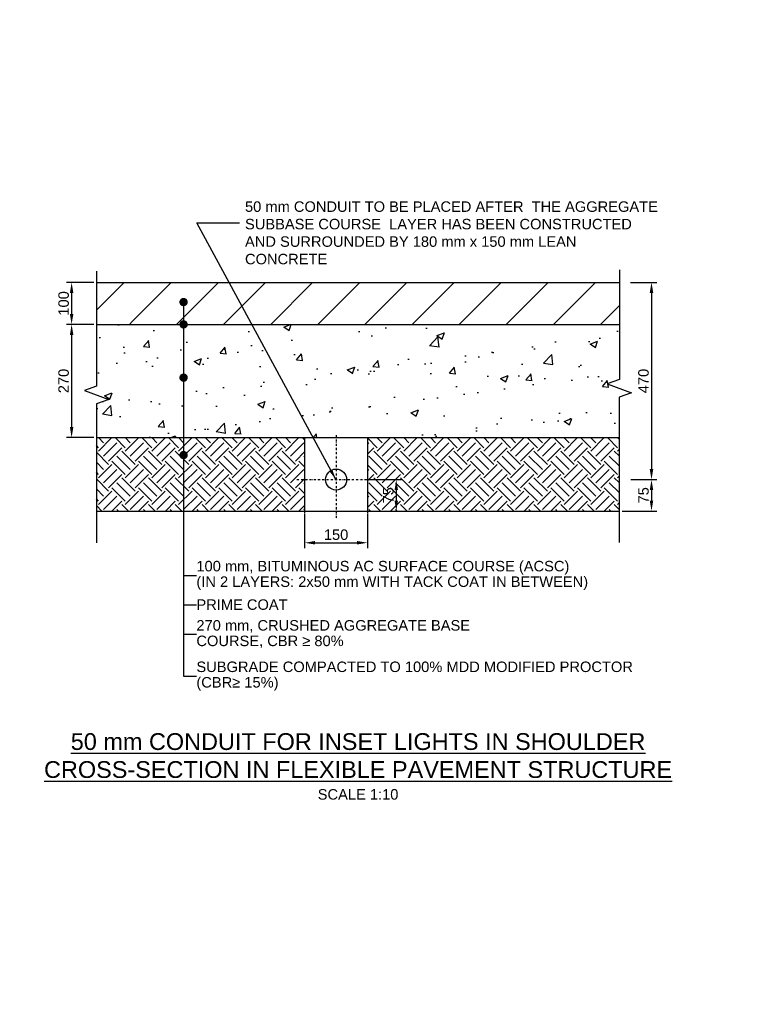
# Model space of a CAD drawing. Header units: metres. Extents: x -4024927 to 10167049, y -539908 to 13839353.
# Tile 82 of 211: x 1408415 to 1410146, y -165389 to -163041. Entities that reach past the tile are written whole.
import ezdxf
from ezdxf import colors
from ezdxf.entities.mleader import LeaderData, LeaderLine
from ezdxf.math import Vec2, Vec3

# ---------------------------------------------------------------- set-up
doc = ezdxf.new("R2010")
doc.units = ezdxf.units.M
for name, pattern in [('ACAD_ISO09W100', [45, 24, -3, 6, -3, 6, -3]), ('B-3-E-AF21$0$DASHDOT', [1, 0.5, -0.25, 0, -0.25]), ('CONTIUOUS', [0])]:
    doc.linetypes.add(name, pattern=pattern)
for name, color, linetype in [('B-3-E-AF09$0$e-anno-daro', 40, 'Continuous'), ('B-3-E-AF09$0$E-ANNO-T080', 2, 'Continuous'), ('B-3-E-AF09$0$e-anno-t175', 214, 'Continuous'), ('B-ANNO-DIMN', 2, 'Continuous'), ('B-AREA', 210, 'ACAD_ISO09W100'), ('B-HATH-TYP4', 4, 'Continuous'), ('B-PLIN', 3, 'Continuous'), ('C-ANNO-GENF-TEXT-N_25', 2, 'Continuous'), ('C-ROAD-SHAP-PATT-NEW', 7, 'Continuous'), ('EL-AGLI-EQUP-PAPI-N-RefEdit0', 1, 'CONTIUOUS'), ('V-PTOS-CL', 1, 'Continuous')]:
    doc.layers.add(name, color=color, linetype=linetype)
doc.styles.add('Arial', font='arial.ttf')
doc.styles.add('B-3-E-AF09$0$E175', font='verdana.ttf', dxfattribs={"height": 400.001})
doc.styles.add('B-3-E-AF09$0$L100', font='arial.ttf')
doc.styles.get("Standard").update_dxf_attribs({"font": 'arial.ttf'})
doc.dimstyles.new('B-3-E-AF09$0$E-DETAIL', dxfattribs={"dimtxt": 200, "dimasz": 175, "dimexe": 0.18, "dimexo": 0.5, "dimgap": 50, "dimtad": 1, "dimdec": 0, "dimlfac": 0.1, "dimzin": 0, "dimdsep": 46, "dimtxsty": 'B-3-E-AF09$0$L100', "dimcen": 0, "dimadec": 0, "dimazin": 0, "dimtfac": 1, "dimtdec": 0, "dimtofl": 0, "dimtmove": 2, "dimatfit": 3, "dimfxl": 1, "dimtolj": 1, "dimtzin": 0, "dimarcsym": 0})
doc.dimstyles.new('ISO-25', dxfattribs={"dimscale": 10, "dimtxt": 2.5, "dimasz": 2.5, "dimexe": 1.25, "dimexo": 0.625, "dimtad": 1, "dimdec": 1, "dimtxsty": 'Standard', "dimcen": 2.5, "dimadec": 0, "dimazin": 0, "dimtfac": 1, "dimtdec": 1, "dimtmove": 0, "dimatfit": 3, "dimfxl": 1, "dimarcsym": 0})

# ---------------------------------------------------------------- blocks, each defined once
blk = doc.blocks.new('*D722')
at = {"layer": 'B-ANNO-DIMN', "color": 0, "lineweight": -2, "transparency": 16777216}
for p, q in [((1408592.2, -163667.8), (1408526.4, -163667.8)), ((1408538.9, -163692.8), (1408538.9, -163742.8)), ((1408592.2, -163767.8), (1408526.4, -163767.8))]:
    blk.add_line(p, q, dxfattribs=at)
at = {"layer": 'B-ANNO-DIMN', "color": 0, "transparency": 16777216}
for points in [[(1408534.8, -163692.8), (1408543.1, -163692.8), (1408538.9, -163667.8)], [(1408534.8, -163742.8), (1408543.1, -163742.8), (1408538.9, -163767.8)]]:
    blk.add_solid(points, dxfattribs=at)
at = {"layer": 'Defpoints', "color": 0, "transparency": 16777216}
for p in [(1408598.4, -163667.8), (1408538.9, -163767.8), (1408598.4, -163767.8)]:
    blk.add_point(p, dxfattribs=at)
at = {"layer": 'B-ANNO-DIMN', "color": 0, "transparency": 16777216, "insert": (1408519.9, -163717.8), "char_height": 25, "attachment_point": 5, "rotation": 90}
blk.add_mtext('100', dxfattribs=at)
blk = doc.blocks.new('*D723')
at = {"layer": 'B-ANNO-DIMN', "color": 0, "lineweight": -2, "transparency": 16777216}
for p, q in [((1408592.2, -163767.8), (1408526.4, -163767.8)), ((1408538.9, -163792.8), (1408538.9, -164012.8)), ((1408592.2, -164037.8), (1408526.4, -164037.8))]:
    blk.add_line(p, q, dxfattribs=at)
at = {"layer": 'B-ANNO-DIMN', "color": 0, "transparency": 16777216}
for points in [[(1408534.8, -163792.8), (1408543.1, -163792.8), (1408538.9, -163767.8)], [(1408534.8, -164012.8), (1408543.1, -164012.8), (1408538.9, -164037.8)]]:
    blk.add_solid(points, dxfattribs=at)
at = {"layer": 'Defpoints', "color": 0, "transparency": 16777216}
for p in [(1408598.5, -163767.8), (1408538.9, -164037.8), (1408598.4, -164037.8)]:
    blk.add_point(p, dxfattribs=at)
at = {"layer": 'B-ANNO-DIMN', "color": 0, "transparency": 16777216, "insert": (1408519.9, -163902.8), "char_height": 25, "attachment_point": 5, "rotation": 90}
blk.add_mtext('270', dxfattribs=at)
blk = doc.blocks.new('*D724')
at = {"layer": 'B-ANNO-DIMN', "color": 0, "lineweight": -2, "transparency": 16777216}
for p, q in [((1409870.9, -164137.8), (1409933, -164137.8)), ((1409920.5, -164162.8), (1409920.5, -164187.8)), ((1409850.5, -164212.8), (1409933, -164212.8))]:
    blk.add_line(p, q, dxfattribs=at)
at = {"layer": 'B-ANNO-DIMN', "color": 0, "transparency": 16777216}
for points in [[(1409916.3, -164162.8), (1409924.6, -164162.8), (1409920.5, -164137.8)], [(1409916.3, -164187.8), (1409924.6, -164187.8), (1409920.5, -164212.8)]]:
    blk.add_solid(points, dxfattribs=at)
at = {"layer": 'Defpoints', "color": 0, "transparency": 16777216}
for p in [(1409864.7, -164137.8), (1409844.3, -164212.8), (1409920.5, -164212.8)]:
    blk.add_point(p, dxfattribs=at)
at = {"layer": 'B-ANNO-DIMN', "color": 0, "transparency": 16777216, "insert": (1409901.5, -164175.3), "char_height": 25, "attachment_point": 5, "rotation": 90}
blk.add_mtext('75', dxfattribs=at)
blk = doc.blocks.new('*D725')
at = {"layer": 'B-ANNO-DIMN', "color": 0, "lineweight": -2, "transparency": 16777216}
for p, q in [((1409870.5, -163667.8), (1409933, -163667.8)), ((1409920.5, -163692.8), (1409920.5, -164112.8)), ((1409870.9, -164137.8), (1409933, -164137.8))]:
    blk.add_line(p, q, dxfattribs=at)
at = {"layer": 'B-ANNO-DIMN', "color": 0, "transparency": 16777216}
for points in [[(1409916.3, -163692.8), (1409924.7, -163692.8), (1409920.5, -163667.8)], [(1409916.3, -164112.8), (1409924.7, -164112.8), (1409920.5, -164137.8)]]:
    blk.add_solid(points, dxfattribs=at)
at = {"layer": 'Defpoints', "color": 0, "transparency": 16777216}
for p in [(1409864.3, -163667.8), (1409864.7, -164137.8), (1409920.5, -164137.8)]:
    blk.add_point(p, dxfattribs=at)
at = {"layer": 'B-ANNO-DIMN', "color": 0, "transparency": 16777216, "insert": (1409901.5, -163902.8), "char_height": 25, "attachment_point": 5, "rotation": 90}
blk.add_mtext('470', dxfattribs=at)
blk = doc.blocks.new('*D758')
at = {"layer": 'B-ANNO-DIMN', "color": 0, "lineweight": -2, "transparency": 16777216}
for p, q in [((1409094, -164219.1), (1409094, -164300.9)), ((1409244, -164219.1), (1409244, -164300.9)), ((1409119, -164288.4), (1409219, -164288.4))]:
    blk.add_line(p, q, dxfattribs=at)
at = {"layer": 'B-ANNO-DIMN', "color": 0, "transparency": 16777216}
for points in [[(1409119, -164284.2), (1409119, -164292.5), (1409094, -164288.4)], [(1409219, -164284.2), (1409219, -164292.5), (1409244, -164288.4)]]:
    blk.add_solid(points, dxfattribs=at)
at = {"layer": 'Defpoints', "color": 0, "transparency": 16777216}
for p in [(1409094, -164212.8), (1409244, -164212.8), (1409244, -164288.4)]:
    blk.add_point(p, dxfattribs=at)
at = {"layer": 'B-ANNO-DIMN', "color": 0, "transparency": 16777216, "insert": (1409169, -164269.3), "char_height": 25, "attachment_point": 5}
blk.add_mtext('150', dxfattribs=at)
blk = doc.blocks.new('_Dot')
at = {"color": 0, "linetype": 'ByBlock', "lineweight": -2}
blk.add_line((-0.5, 0), (-1, 0), dxfattribs=at)
at = {"color": 0, "linetype": 'ByBlock', "const_width": 0.5}
blk.add_lwpolyline([(-0.25, 0, 1), (0.25, 0, 1)], format="xyb", close=True, dxfattribs=at)
blk = doc.blocks.new('*D774')
at = {"layer": 'B-ANNO-DIMN', "color": 0, "lineweight": -2, "transparency": 16777216}
for p, q in [((1409250.3, -164137.8), (1409324.9, -164137.8)), ((1409312.4, -164162.8), (1409312.4, -164187.8)), ((1409250.3, -164212.8), (1409324.9, -164212.8))]:
    blk.add_line(p, q, dxfattribs=at)
at = {"layer": 'B-ANNO-DIMN', "color": 0, "transparency": 16777216}
for points in [[(1409308.3, -164162.8), (1409316.6, -164162.8), (1409312.4, -164137.8)], [(1409308.3, -164187.8), (1409316.6, -164187.8), (1409312.4, -164212.8)]]:
    blk.add_solid(points, dxfattribs=at)
at = {"layer": 'Defpoints', "color": 0, "transparency": 16777216}
for p in [(1409244, -164137.8), (1409244, -164212.8), (1409312.4, -164212.8)]:
    blk.add_point(p, dxfattribs=at)
at = {"layer": 'B-ANNO-DIMN', "color": 0, "transparency": 16777216, "insert": (1409293.5, -164175.3), "char_height": 25, "attachment_point": 5, "rotation": 90}
blk.add_mtext('75', dxfattribs=at)

msp = doc.modelspace()

# ---------------------------------------------------------------- hatches: boundary and pattern name
at = {"layer": 'B-HATH-TYP4'}
h = msp.add_hatch(dxfattribs=at)
h.set_pattern_fill('EARTH', color=252, scale=180, angle=45, style=0)
h.set_pattern_definition([(45, (1424918.566, -166193.74), (7e-15, 63.63961), [45, -45]), (45, (1424906.633, -166181.81), (7e-15, 63.63961), [45, -45]), (45, (1424894.7, -166169.877), (7e-15, 63.63961), [45, -45]), (135, (1424894.7, -166161.92), (-63.63961, 1e-14), [45, -45]), (135, (1424906.633, -166149.99), (-63.63961, 1e-14), [45, -45]), (135, (1424918.566, -166138.057), (-63.63961, 1e-14), [45, -45])])
h.paths.add_polyline_path([(1409093.46, -164038.43), (1408597.86, -164038.42), (1408597.86, -164212.8), (1409093.46, -164212.81), (1409094.02, -164067.81)])
h = msp.add_hatch(dxfattribs=at)
h.set_pattern_fill('EARTH', color=252, scale=180, angle=45, style=0)
h.set_pattern_definition([(45, (1425518.566, -166193.74), (7e-15, 63.63961), [45, -45]), (45, (1425506.633, -166181.81), (7e-15, 63.63961), [45, -45]), (45, (1425494.7, -166169.877), (7e-15, 63.63961), [45, -45]), (135, (1425494.7, -166161.92), (-63.63961, 1e-14), [45, -45]), (135, (1425506.633, -166149.99), (-63.63961, 1e-14), [45, -45]), (135, (1425518.566, -166138.057), (-63.63961, 1e-14), [45, -45])])
h.paths.add_polyline_path([(1409843.15, -164038.45), (1409243.46, -164038.43), (1409243.46, -164212.8), (1409843.15, -164212.81)])
at = {"layer": 'C-ROAD-SHAP-PATT-NEW', "linetype": 'Continuous', "lineweight": -3}
h = msp.add_hatch(dxfattribs=at)
h.set_pattern_fill('ANSI31', color=252, scale=25, style=0)
h.set_pattern_definition([(45, (1835892.3, 3144875.5), (-56.1266008, 56.1266008), [])])
edge = h.paths.add_edge_path()
edge.add_line((1409844.3, -163667.81), (1408598.41, -163667.81))
edge.add_line((1408598.41, -163667.81), (1408598.43, -163767.81))
edge.add_line((1408598.43, -163767.81), (1408684.21, -163767.81))
edge.add_line((1408684.21, -163767.81), (1408684.21, -163732.39))
edge.add_arc((1408684.21, -163726.17), 6.22, 179.95885, 269.98982, ccw=False)
edge.add_arc((1408684.21, -163726.17), 6.22, -0.04115, 179.95885, ccw=False)
edge.add_arc((1408684.21, -163726.17), 6.22, 269.98982, 359.95885, ccw=False)
edge.add_line((1408684.21, -163732.39), (1408684.21, -163767.81))
edge.add_line((1408684.21, -163767.81), (1409844.31, -163767.81))
edge.add_line((1409844.31, -163767.81), (1409844.3, -163667.81))
h = msp.add_hatch(dxfattribs=at)
h.set_pattern_fill('AR-CONC', color=252, style=0)
h.set_pattern_definition([(50, (1459554.33, 166887.67), (182.18467, -15.939086), [19.05, -209.55]), (355, (1459554.33, 166887.67), (-35.24342, 191.05685), [15.24, -167.64058]), (100.451445, (1459569.51, 166886.35), (146.94125, 175.11775), [16.19001, -178.09024]), (46.1842, (1459554.33, 166938.47), (271.07904, -42.04233), [28.575, -314.325]), (96.63556, (1459576.92, 166934.97), (237.40413, 247.42612), [24.28502, -267.1356]), (351.18415, (1459554.33, 166938.47), (237.40413, 247.42612), [22.85997, -251.45973]), (21, (1459579.73, 166925.77), (151.61439, -102.2652), [19.05, -209.55]), (326, (1459579.73, 166925.77), (61.80203, 184.18797), [15.24, -167.64]), (71.451445, (1459592.36, 166917.25), (213.41642, 81.92277), [16.19001, -178.08994]), (37.5, (1459554.33, 166887.674), (3.088603, 84.555039), [0, -165.608, 0, -170.18, 0, -168.275]), (7.5, (1459554.33, 166887.67), (66.819663, 100.180575), [0, -97.028, 0, -161.798, 0, -64.135]), (327.5, (1459497.686, 166887.674), (135.590595, -5.728744), [0, -63.5, 0, -198.12, 0, -262.89]), (317.5, (1459472.29, 166887.67), (148.12918, 25.42649), [0, -82.55, 0, -131.572, 0, -186.69])])
edge = h.paths.add_edge_path()
edge.add_arc((1408684.12, -163843.81), 6.22, 179.95885, 270.21694, ccw=False)
edge.add_arc((1408684.12, -163843.81), 6.22, 89.76271, 179.95885, ccw=False)
edge.add_line((1408684.15, -163837.59), (1408684.16, -163767.81))
edge.add_line((1408684.16, -163767.81), (1408598.46, -163767.81))
edge.add_line((1408598.46, -163767.81), (1408598.46, -163818.74))
edge.add_line((1408598.46, -163818.74), (1408569.62, -163829.25))
edge.add_line((1408569.62, -163829.25), (1408627.32, -163850.24))
edge.add_line((1408627.32, -163850.24), (1408598.47, -163860.74))
edge.add_line((1408598.47, -163860.74), (1408598.45, -164037.81))
edge.add_line((1408598.45, -164037.81), (1408684.11, -164037.81))
edge.add_line((1408684.11, -164037.81), (1408684.15, -163850.03))
edge = h.paths.add_edge_path()
edge.add_line((1409119.02, -164037.81), (1409219.02, -164037.81))
edge.add_line((1409219.02, -164037.81), (1409843.73, -164037.81))
edge.add_line((1409843.73, -164037.81), (1409844.34, -163767.81))
edge.add_line((1409844.34, -163767.81), (1409221.36, -163767.81))
edge.add_line((1409221.36, -163767.81), (1409221.36, -163867.81))
edge.add_line((1409221.36, -163867.81), (1409119.02, -163867.81))
edge.add_line((1409119.02, -163867.81), (1409119.02, -163767.81))
edge.add_line((1409119.02, -163767.81), (1408684.16, -163767.81))
edge.add_line((1408684.16, -163767.81), (1408684.15, -163837.59))
edge.add_arc((1408684.12, -163843.81), 6.22, -0.04115, 89.76271, ccw=False)
edge.add_arc((1408684.12, -163843.81), 6.22, 270.21694, 359.95885, ccw=False)
edge.add_line((1408684.15, -163850.03), (1408684.11, -164037.81))
edge.add_line((1408684.11, -164037.81), (1409119.02, -164037.81))

# ---------------------------------------------------------------- linework, layer by layer
at = {"layer": 'B-AREA', "color": 3, "linetype": 'Continuous'}
for p, q in [((1408598.46, -163915.03), (1408569.62, -163925.53)), ((1408569.62, -163925.53), (1408627.32, -163946.53)), ((1409814.9, -163909.78), (1409872.6, -163930.78)), ((1408627.32, -163946.53), (1408598.47, -163957.03)), ((1409872.6, -163930.78), (1409843.75, -163941.28))]:
    msp.add_line(p, q, dxfattribs=at)
for points in [[(1408598.41, -163640.7), (1408598.46, -163915.03)], [(1409844.29, -163637.52), (1409844.35, -163899.06), (1409814.9, -163909.78)], [(1408598.47, -163860.74), (1408598.46, -163915.03)], [(1409843.75, -163941.28), (1409843.71, -164287.91)], [(1408598.47, -163957.03), (1408598.52, -164288.53)]]:
    msp.add_lwpolyline(points, dxfattribs=at)
at = {"layer": 'B-PLIN', "color": 3}
for points in [[(1408598.41, -163667.81), (1409844.3, -163667.81)], [(1408598.41, -163767.81), (1409844.3, -163767.81)], [(1408598.48, -164037.81), (1409844.3, -164037.81)], [(1408598.41, -164212.81), (1409844.3, -164212.81)]]:
    msp.add_lwpolyline(points, dxfattribs=at)
at = {"layer": 'B-PLIN', "color": 4}
msp.add_lwpolyline([(1408598.41, -163767.81), (1409844.3, -163767.81)], dxfattribs=at)
at = {"layer": 'EL-AGLI-EQUP-PAPI-N-RefEdit0'}
msp.add_arc((3071061.1, 6743365.78), 7095987.63, 260.537675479, 260.537675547, dxfattribs=at)
at = {"layer": 'V-PTOS-CL', "ltscale": 0.5}
for p, q in [((1409094.02, -164037.81), (1409094.02, -164217.81)), ((1409094.02, -164037.81), (1409244.02, -164037.81)), ((1409244.02, -164037.81), (1409244.02, -164217.81)), ((1409094.02, -164212.81), (1409244.02, -164212.81))]:
    msp.add_line(p, q, dxfattribs=at)
at = {"layer": 'V-PTOS-CL', "linetype": 'B-3-E-AF21$0$DASHDOT', "ltscale": 10}
for p, q in [((1409169.02, -164032.09), (1409169.02, -164232.59)), ((1409075.36, -164137.81), (1409266.16, -164137.81))]:
    msp.add_line(p, q, dxfattribs=at)
at = {"layer": 'V-PTOS-CL', "ltscale": 0.5}
msp.add_circle((1409169.02, -164137.81), 25, dxfattribs=at)

# ---------------------------------------------------------------- texts
at = {"layer": 'B-3-E-AF09$0$E-ANNO-T080', "color": 2, "linetype": 'Continuous', "insert": (1408951.98, -163474.54), "char_height": 25, "width": 982.1994, "attachment_point": 1, "style": 'Arial'}
msp.add_mtext('50 mm CONDUIT TO BE PLACED AFTER  THE AGGREGATE SUBBASE COURSE  LAYER HAS BEEN CONSTRUCTED AND SURROUNDED BY 180 mm x 150 mm LEAN CONCRETE', dxfattribs=at)
at = {"layer": 'B-3-E-AF09$0$e-anno-t175', "color": 3, "linetype": 'Continuous', "insert": (1409221.36, -164821.68), "char_height": 50, "width": 1975.0515, "attachment_point": 5, "style": 'B-3-E-AF09$0$E175'}
msp.add_mtext('{\\fArial|b0|i0|c0|p34;\\H0.8x;\\L50 mm CONDUIT FOR INSET LIGHTS IN SHOULDER\\PCROSS-SECTION IN FLEXIBLE PAVEMENT STRUCTURE\\H1.25x;\\P\\H0.5x;\\l\\C2;SCALE 1:10}', dxfattribs=at)

# ---------------------------------------------------------------- dimensions: what is measured, and where the dimension line sits
at = {"layer": 'B-ANNO-DIMN', "color": 2}
for base, p1, p2, picture, middle in [((1408538.93, -163767.81), (1408598.41, -163667.81), (1408598.43, -163767.81), '*D722', (1408519.92, -163717.81)), ((1409920.49, -164137.81), (1409864.26, -163667.81), (1409864.69, -164137.81), '*D725', (1409901.47, -163902.81)), ((1408538.93, -164037.81), (1408598.46, -163767.81), (1408598.41, -164037.81), '*D723', (1408519.92, -163902.81)), ((1409312.43, -164212.81), (1409244.02, -164137.81), (1409244.02, -164212.81), '*D774', (1409293.46, -164175.31)), ((1409920.47, -164212.81), (1409864.69, -164137.81), (1409844.3, -164212.81), '*D724', (1409901.51, -164175.31))]:
    dim = msp.add_linear_dim(base=base, p1=p1, p2=p2, angle=90, dimstyle='ISO-25', override={"dimscale": 10}, dxfattribs=at)
    dim.commit()
    dim.dimension.update_dxf_attribs({"geometry": picture, "text_midpoint": middle})
dim = msp.add_linear_dim(base=(1409244.02, -164288.36), p1=(1409094.02, -164212.81), p2=(1409244.02, -164212.81), dimstyle='ISO-25', override={"dimscale": 10}, dxfattribs=at)
dim.commit()
dim.dimension.update_dxf_attribs({"geometry": '*D758', "text_midpoint": (1409169.02, -164269.35)})

# ---------------------------------------------------------------- leaders
at = {"layer": 'B-3-E-AF09$0$e-anno-daro', "color": 2, "linetype": 'Continuous'}
msp.add_leader([(1409168.25, -164137.46, 132.19), (1408837.47, -163525.91, 132.19), (1408938.64, -163525.91, 132.19)], dimstyle='B-3-E-AF09$0$E-DETAIL', override={"dimscale": 10, "dimasz": 2.5}, dxfattribs=at)
at = {"layer": 'C-ANNO-GENF-TEXT-N_25'}
ml = msp.add_multileader_mtext('Standard', dxfattribs=at)
ml.set_content('100 mm, BITUMINOUS AC SURFACE COURSE (ACSC) \\P(IN 2 LAYERS: 2x50 mm WITH TACK COAT IN BETWEEN)', color=256, style='Arial')
ml.set_leader_properties(color=256)
ml.set_arrow_properties(name='DOT')
ml.build(insert=Vec2(0, 0))
ml.multileader.update_dxf_attribs({"text_left_attachment_type": 2, "text_right_attachment_type": 2, "dogleg_length": 0.36, "arrow_head_size": 20})
ctx = ml.context
ctx.base_point, ctx.char_height, ctx.arrow_head_size, ctx.landing_gap_size, ctx.plane_origin = Vec3(1408836.1, -164366.66), 25, 20, 0.09, Vec3(1408805.65, -163731.57)
ctx.left_attachment, ctx.right_attachment = 2, 2
notes = []
notes.append((ctx, [(0, (1, 1, 0), (1408805.65, -164366.66), (1, 0), 30.45, [(0, [(1408805.65, -163714.61)], 0, [])])]))
ctx.mtext.insert, ctx.mtext.line_spacing_factor, ctx.mtext.flow_direction = Vec3(1408836.19, -164331.57), 0.888, 5
ml = msp.add_multileader_mtext('Standard', dxfattribs=at)
ml.set_content('PRIME COAT', color=256, style='Arial')
ml.set_leader_properties(color=256)
ml.set_arrow_properties(name='DOT')
ml.build(insert=Vec2(0, 0))
ml.multileader.update_dxf_attribs({"text_left_attachment_type": 2, "text_right_attachment_type": 2, "dogleg_length": 0.36, "arrow_head_size": 20})
ctx = ml.context
ctx.base_point, ctx.char_height, ctx.arrow_head_size, ctx.landing_gap_size, ctx.plane_origin = Vec3(1408836.1, -164436.21), 25, 20, 0.09, Vec3(1408805.65, -163716.24)
ctx.left_attachment, ctx.right_attachment = 2, 2
notes.append((ctx, [(0, (1, 1, 0), (1408805.65, -164436.21), (1, 0), 30.45, [(0, [(1408805.65, -163767.81)], 0, [])])]))
ctx.mtext.insert, ctx.mtext.line_spacing_factor, ctx.mtext.flow_direction = Vec3(1408836.19, -164423.28), 0.888, 5
ml = msp.add_multileader_mtext('Standard', dxfattribs=at)
ml.set_content('270 mm, CRUSHED AGGREGATE BASE  \\PCOURSE, CBR ≥ 80%', color=256, style='Arial')
ml.set_leader_properties(color=256)
ml.set_arrow_properties(name='DOT')
ml.build(insert=Vec2(0, 0))
ml.multileader.update_dxf_attribs({"text_left_attachment_type": 2, "text_right_attachment_type": 2, "dogleg_length": 0.36, "arrow_head_size": 20})
ctx = ml.context
ctx.base_point, ctx.char_height, ctx.arrow_head_size, ctx.landing_gap_size, ctx.plane_origin = Vec3(1408836.1, -164506.66), 25, 20, 0.09, Vec3(1408805.65, -163831.57)
ctx.left_attachment, ctx.right_attachment = 2, 2
notes.append((ctx, [(0, (1, 1, 0), (1408805.65, -164506.66), (1, 0), 30.45, [(0, [(1408805.65, -163894.78)], 0, [])])]))
ctx.mtext.insert, ctx.mtext.line_spacing_factor, ctx.mtext.flow_direction = Vec3(1408836.19, -164472.78), 0.888, 5
ml = msp.add_multileader_mtext('Standard', dxfattribs=at)
ml.set_content('SUBGRADE COMPACTED TO 100% MDD MODIFIED PROCTOR\\P(CBR≥ 15%)', color=256, style='Arial')
ml.set_leader_properties(color=256)
ml.set_arrow_properties(name='DOT')
ml.build(insert=Vec2(0, 0))
ml.multileader.update_dxf_attribs({"text_left_attachment_type": 2, "text_right_attachment_type": 2, "dogleg_length": 0.36, "arrow_head_size": 20})
ctx = ml.context
ctx.base_point, ctx.char_height, ctx.arrow_head_size, ctx.landing_gap_size, ctx.plane_origin = Vec3(1408836.1, -164606.66), 25, 20, 0.09, Vec3(1408805.65, -163881.57)
ctx.left_attachment, ctx.right_attachment = 2, 2
notes.append((ctx, [(0, (1, 1, 0), (1408805.65, -164606.66), (1, 0), 30.45, [(0, [(1408805.65, -164079.3)], 0, [])])]))
ctx.mtext.insert, ctx.mtext.line_spacing_factor, ctx.mtext.flow_direction = Vec3(1408836.19, -164571.57), 0.888, 5
for ctx, leaders in notes:
    for number, flags, end, landing, length, lines in leaders:
        leader = LeaderData()
        leader.index, (leader.has_last_leader_line, leader.has_dogleg_vector, leader.attachment_direction) = number, flags
        leader.last_leader_point, leader.dogleg_vector, leader.dogleg_length = Vec3(end), Vec3(landing), length
        for number, points, colour, breaks in lines:
            line = LeaderLine()
            line.index, line.vertices, line.color, line.breaks = number, Vec3.list(points), colors.encode_raw_color(colour), breaks
            leader.lines.append(line)
        ctx.leaders.append(leader)

doc.saveas('drawing.dxf')
